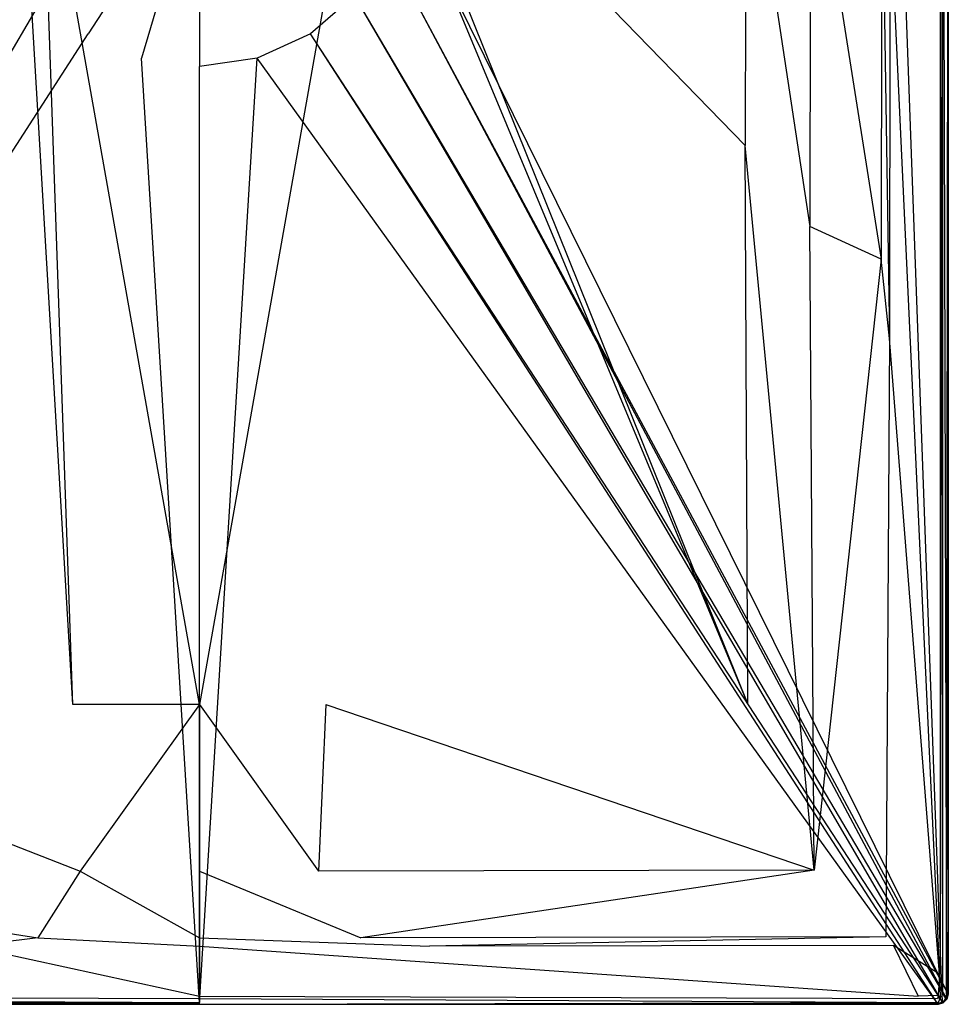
# Model space of a CAD drawing. Extents: x 0 to 0.9, y -0.9 to 0.
# Tile 2 of 7: x 0.342 to 0.9, y -0.9 to -0.308. Entities that reach past the tile are written whole.
import ezdxf

# ---------------------------------------------------------------- set-up
doc = ezdxf.new("R2010")
doc.units = 0
doc.layers.add('L1_WANNE_N_UDA9090ARA115V___0__', color=7, linetype='CONTINUOUS')

msp = doc.modelspace()

# ---------------------------------------------------------------- linework, layer by layer
at = {"layer": 'L1_WANNE_N_UDA9090ARA115V___0__', "color": 8}
for points, invisible_edges in [([(0.899482, -0.893045, 0.000587), (0.572171, -0.230788, 0.000587), (0.8995, -0.011183, 0.000587), (0.899482, -0.893045, 0.000587)], 14), ([(0.895075, -0.012622, 0.015), (0.896496, -0.893536, 0.015), (0.896496, -0.011243, 0.015), (0.895075, -0.012622, 0.015)], 14), ([(0.896496, -0.011243, 0.015), (0.898961, -0.89386, 0.014095), (0.898961, -0.010922, 0.014095), (0.896496, -0.011243, 0.015)], 14), ([(0.898961, -0.89386, 0.014095), (0.896496, -0.011243, 0.015), (0.896496, -0.893536, 0.015), (0.898961, -0.89386, 0.014095)], 13), ([(0.9, -0.010787, 0.011911), (0.898961, -0.89386, 0.014095), (0.9, -0.893997, 0.011911), (0.9, -0.010787, 0.011911)], 13), ([(0.898961, -0.89386, 0.014095), (0.9, -0.010787, 0.011911), (0.898961, -0.010922, 0.014095), (0.898961, -0.89386, 0.014095)], 14), ([(0.8995, -0.011183, 0.000587), (0.9, -0.893997, 0.000587), (0.899482, -0.893045, 0.000587), (0.8995, -0.011183, 0.000587)], 13), ([(0.9, -0.893997, 0.000587), (0.8995, -0.011183, 0.000587), (0.9, -0.010787, 0.000587), (0.9, -0.893997, 0.000587)], 14), ([(0.9, -0.893997, 0.000587), (0.9, -0.010787, 0.002423), (0.9, -0.893997, 0.002423), (0.9, -0.893997, 0.000587)], 13), ([(0.9, -0.010787, 0.002423), (0.9, -0.893997, 0.000587), (0.9, -0.010787, 0.000587), (0.9, -0.010787, 0.002423)], 14), ([(0.9, -0.893997, 0.002423), (0.9, -0.010787, 0.010895), (0.9, -0.893997, 0.010895), (0.9, -0.893997, 0.002423)], 13), ([(0.9, -0.010787, 0.010895), (0.9, -0.893997, 0.002423), (0.9, -0.010787, 0.002423), (0.9, -0.010787, 0.010895)], 14), ([(0.9, -0.893997, 0.010895), (0.9, -0.010787, 0.011911), (0.9, -0.893997, 0.011911), (0.9, -0.893997, 0.010895)], 13), ([(0.9, -0.010787, 0.011911), (0.9, -0.893997, 0.010895), (0.9, -0.010787, 0.010895), (0.9, -0.010787, 0.011911)], 14), ([(0.865025, -0.043637, 0.015), (0.895075, -0.868849, 0.015), (0.895075, -0.012622, 0.015), (0.865025, -0.043637, 0.015)], 14), ([(0.896496, -0.893536, 0.015), (0.895075, -0.012622, 0.015), (0.895075, -0.868849, 0.015), (0.896496, -0.893536, 0.015)], 13), ([(0.895075, -0.868849, 0.015), (0.865025, -0.043637, 0.015), (0.865025, -0.24252, 0.015), (0.895075, -0.868849, 0.015)], 13), ([(0.777862, -0.384085, 0.013591), (0.560088, -0.159825, 0.007582), (0.559439, -0.172879, 0.007595), (0.777862, -0.384085, 0.013591)], 14), ([(0.778286, -0.177926, 0.013588), (0.560088, -0.159825, 0.007582), (0.777862, -0.384085, 0.013591), (0.778286, -0.177926, 0.013588)], 14), ([(0.342597, -0.185961, 0.007611), (0.340561, -0.172879, 0.007595), (0.120372, -0.71949, 0.013595), (0.342597, -0.185961, 0.007611)], 14), ([(0.779628, -0.71949, 0.013595), (0.559439, -0.172879, 0.007595), (0.557403, -0.185961, 0.007611), (0.779628, -0.71949, 0.013595)], 14), ([(0.779628, -0.71949, 0.013595), (0.777862, -0.384085, 0.013591), (0.559439, -0.172879, 0.007595), (0.779628, -0.71949, 0.013595)], 14), ([(0.816782, -0.432747, 0.014973), (0.778286, -0.177926, 0.013588), (0.777862, -0.384085, 0.013591), (0.816782, -0.432747, 0.014973)], 13), ([(0.778286, -0.177926, 0.013588), (0.816782, -0.432747, 0.014973), (0.817155, -0.182097, 0.014972), (0.778286, -0.177926, 0.013588)], 14), ([(0.859588, -0.452263, 0.015), (0.817155, -0.182097, 0.014972), (0.816782, -0.432747, 0.014973), (0.859588, -0.452263, 0.015)], 13), ([(0.817155, -0.182097, 0.014972), (0.859588, -0.452263, 0.015), (0.859949, -0.204529, 0.015), (0.817155, -0.182097, 0.014972)], 14), ([(0.374066, -0.719968, 0.013608), (0.342597, -0.185961, 0.007611), (0.120372, -0.71949, 0.013595), (0.374066, -0.719968, 0.013608)], 14), ([(0.374066, -0.719968, 0.013608), (0.355456, -0.186484, 0.007674), (0.342597, -0.185961, 0.007611), (0.374066, -0.719968, 0.013608)], 14), ([(0.45, -0.719968, 0.013592), (0.355456, -0.186484, 0.007674), (0.374066, -0.719968, 0.013608), (0.45, -0.719968, 0.013592)], 14), ([(0.45, -0.186484, 0.007608), (0.355456, -0.186484, 0.007674), (0.45, -0.719968, 0.013592), (0.45, -0.186484, 0.007608)], 14), ([(0.544544, -0.186484, 0.007674), (0.45, -0.186484, 0.007608), (0.45, -0.719968, 0.013592), (0.544544, -0.186484, 0.007674)], 14), ([(0.544544, -0.186484, 0.007674), (0.45, -0.719968, 0.013592), (0.525934, -0.719968, 0.013608), (0.544544, -0.186484, 0.007674)], 14), ([(0.557403, -0.185961, 0.007611), (0.544544, -0.186484, 0.007674), (0.525934, -0.719968, 0.013608), (0.557403, -0.185961, 0.007611)], 14), ([(0.779628, -0.71949, 0.013595), (0.557403, -0.185961, 0.007611), (0.525934, -0.719968, 0.013608), (0.779628, -0.71949, 0.013595)], 14), ([(0.864652, -0.499947, 0.015), (0.859949, -0.204529, 0.015), (0.859588, -0.452263, 0.015), (0.864652, -0.499947, 0.015)], 13), ([(0.859949, -0.204529, 0.015), (0.864652, -0.499947, 0.015), (0.865025, -0.24252, 0.015), (0.859949, -0.204529, 0.015)], 14), ([(0.45, -0.213235), (0.38327, -0.316993, 0.000587), (0.35672, -0.294004, 0.000587), (0.45, -0.213235)], 14), ([(0.45, -0.213235), (0.415226, -0.331576, 0.000587), (0.38327, -0.316993, 0.000587), (0.45, -0.213235)], 14), ([(0.45, -0.213235), (0.45, -0.336572, 0.000587), (0.415226, -0.331576, 0.000587), (0.45, -0.213235)], 14), ([(0.484774, -0.331576, 0.000587), (0.45, -0.336572, 0.000587), (0.45, -0.213235), (0.484774, -0.331576, 0.000587)], 14), ([(0.54328, -0.294004, 0.000587), (0.51673, -0.316993, 0.000587), (0.45, -0.213235), (0.54328, -0.294004, 0.000587)], 14), ([(0.51673, -0.316993, 0.000587), (0.484774, -0.331576, 0.000587), (0.45, -0.213235), (0.51673, -0.316993, 0.000587)], 14), ([(0.572171, -0.230788, 0.000587), (0.899482, -0.893045, 0.000587), (0.562274, -0.264471, 0.000587), (0.572171, -0.230788, 0.000587)], 13), ([(0.894635, -0.881837, 0.015), (0.865025, -0.24252, 0.015), (0.864652, -0.499947, 0.015), (0.894635, -0.881837, 0.015)], 13), ([(0.865025, -0.24252, 0.015), (0.894635, -0.881837, 0.015), (0.895075, -0.868849, 0.015), (0.865025, -0.24252, 0.015)], 14), ([(0.001355, -0.896094, 0.000587), (0.337726, -0.264471, 0.000587), (0.35672, -0.294004, 0.000587), (0.001355, -0.896094, 0.000587)], 14), ([(0.562274, -0.264471, 0.000587), (0.898645, -0.896094, 0.000587), (0.54328, -0.294004, 0.000587), (0.562274, -0.264471, 0.000587)], 13), ([(0.898645, -0.896094, 0.000587), (0.562274, -0.264471, 0.000587), (0.899482, -0.893045, 0.000587), (0.898645, -0.896094, 0.000587)], 14), ([(0.35672, -0.294004, 0.000587), (0.003598, -0.898329, 0.000587), (0.001355, -0.896094, 0.000587), (0.35672, -0.294004, 0.000587)], 13), ([(0.003598, -0.898329, 0.000587), (0.35672, -0.294004, 0.000587), (0.38327, -0.316993, 0.000587), (0.003598, -0.898329, 0.000587)], 14), ([(0.54328, -0.294004, 0.000587), (0.896402, -0.898329, 0.000587), (0.51673, -0.316993, 0.000587), (0.54328, -0.294004, 0.000587)], 13), ([(0.896402, -0.898329, 0.000587), (0.54328, -0.294004, 0.000587), (0.898645, -0.896094, 0.000587), (0.896402, -0.898329, 0.000587)], 14), ([(0.38327, -0.316993, 0.000587), (0.006654, -0.899158, 0.000587), (0.003598, -0.898329, 0.000587), (0.38327, -0.316993, 0.000587)], 13), ([(0.006654, -0.899158, 0.000587), (0.38327, -0.316993, 0.000587), (0.415226, -0.331576, 0.000587), (0.006654, -0.899158, 0.000587)], 14), ([(0.51673, -0.316993, 0.000587), (0.893346, -0.899158, 0.000587), (0.484774, -0.331576, 0.000587), (0.51673, -0.316993, 0.000587)], 13), ([(0.893346, -0.899158, 0.000587), (0.51673, -0.316993, 0.000587), (0.896402, -0.898329, 0.000587), (0.893346, -0.899158, 0.000587)], 14), ([(0.415226, -0.331576, 0.000587), (0.45, -0.899167, 0.000587), (0.006654, -0.899158, 0.000587), (0.415226, -0.331576, 0.000587)], 13), ([(0.45, -0.899167, 0.000587), (0.415226, -0.331576, 0.000587), (0.45, -0.336572, 0.000587), (0.45, -0.899167, 0.000587)], 14), ([(0.484774, -0.331576, 0.000587), (0.45, -0.899167, 0.000587), (0.45, -0.336572, 0.000587), (0.484774, -0.331576, 0.000587)], 13), ([(0.45, -0.899167, 0.000587), (0.484774, -0.331576, 0.000587), (0.893346, -0.899158, 0.000587), (0.45, -0.899167, 0.000587)], 14), ([(0.819424, -0.819472, 0.014974), (0.777862, -0.384085, 0.013591), (0.779628, -0.71949, 0.013595), (0.819424, -0.819472, 0.014974)], 14), ([(0.819424, -0.819472, 0.014974), (0.816782, -0.432747, 0.014973), (0.777862, -0.384085, 0.013591), (0.819424, -0.819472, 0.014974)], 14), ([(0.819424, -0.819472, 0.014974), (0.859588, -0.452263, 0.015), (0.816782, -0.432747, 0.014973), (0.819424, -0.819472, 0.014974)], 13), ([(0.859588, -0.452263, 0.015), (0.819424, -0.819472, 0.014974), (0.862526, -0.859516, 0.015), (0.859588, -0.452263, 0.015)], 14), ([(0.862526, -0.859516, 0.015), (0.864652, -0.499947, 0.015), (0.859588, -0.452263, 0.015), (0.862526, -0.859516, 0.015)], 13), ([(0.864652, -0.499947, 0.015), (0.862526, -0.859516, 0.015), (0.867061, -0.864591, 0.015), (0.864652, -0.499947, 0.015)], 14), ([(0.867061, -0.864591, 0.015), (0.894635, -0.881837, 0.015), (0.864652, -0.499947, 0.015), (0.867061, -0.864591, 0.015)], 13), ([(0.378354, -0.819939, 0.014975), (0.120372, -0.71949, 0.013595), (0.080576, -0.819472, 0.014974), (0.378354, -0.819939, 0.014975)], 13), ([(0.120372, -0.71949, 0.013595), (0.378354, -0.819939, 0.014975), (0.374066, -0.719968, 0.013608), (0.120372, -0.71949, 0.013595)], 14), ([(0.378354, -0.819939, 0.014975), (0.45, -0.719968, 0.013592), (0.374066, -0.719968, 0.013608), (0.378354, -0.819939, 0.014975)], 13), ([(0.45, -0.719968, 0.013592), (0.378354, -0.819939, 0.014975), (0.45, -0.819939, 0.01497), (0.45, -0.719968, 0.013592)], 14), ([(0.521646, -0.819939, 0.014975), (0.45, -0.719968, 0.013592), (0.45, -0.819939, 0.01497), (0.521646, -0.819939, 0.014975)], 13), ([(0.45, -0.719968, 0.013592), (0.521646, -0.819939, 0.014975), (0.525934, -0.719968, 0.013608), (0.45, -0.719968, 0.013592)], 14), ([(0.819424, -0.819472, 0.014974), (0.525934, -0.719968, 0.013608), (0.521646, -0.819939, 0.014975), (0.819424, -0.819472, 0.014974)], 13), ([(0.525934, -0.719968, 0.013608), (0.819424, -0.819472, 0.014974), (0.779628, -0.71949, 0.013595), (0.525934, -0.719968, 0.013608)], 14), ([(0.352949, -0.859979, 0.015), (0.080576, -0.819472, 0.014974), (0.037474, -0.859516, 0.015), (0.352949, -0.859979, 0.015)], 13), ([(0.080576, -0.819472, 0.014974), (0.352949, -0.859979, 0.015), (0.378354, -0.819939, 0.014975), (0.080576, -0.819472, 0.014974)], 14), ([(0.45, -0.859979, 0.015), (0.378354, -0.819939, 0.014975), (0.352949, -0.859979, 0.015), (0.45, -0.859979, 0.015)], 13), ([(0.378354, -0.819939, 0.014975), (0.45, -0.859979, 0.015), (0.45, -0.819939, 0.01497), (0.378354, -0.819939, 0.014975)], 14), ([(0.547051, -0.859979, 0.015), (0.45, -0.819939, 0.01497), (0.45, -0.859979, 0.015), (0.547051, -0.859979, 0.015)], 13), ([(0.45, -0.819939, 0.01497), (0.547051, -0.859979, 0.015), (0.521646, -0.819939, 0.014975), (0.45, -0.819939, 0.01497)], 14), ([(0.547051, -0.859979, 0.015), (0.819424, -0.819472, 0.014974), (0.521646, -0.819939, 0.014975), (0.547051, -0.859979, 0.015)], 13), ([(0.819424, -0.819472, 0.014974), (0.547051, -0.859979, 0.015), (0.862526, -0.859516, 0.015), (0.819424, -0.819472, 0.014974)], 14), ([(0.037474, -0.859516, 0.015), (0.311704, -0.86505, 0.015), (0.352949, -0.859979, 0.015), (0.037474, -0.859516, 0.015)], 14), ([(0.45, -0.86505, 0.015), (0.352949, -0.859979, 0.015), (0.311704, -0.86505, 0.015), (0.45, -0.86505, 0.015)], 13), ([(0.352949, -0.859979, 0.015), (0.45, -0.86505, 0.015), (0.45, -0.859979, 0.015), (0.352949, -0.859979, 0.015)], 14), ([(0.588296, -0.86505, 0.015), (0.45, -0.859979, 0.015), (0.45, -0.86505, 0.015), (0.588296, -0.86505, 0.015)], 13), ([(0.45, -0.859979, 0.015), (0.588296, -0.86505, 0.015), (0.547051, -0.859979, 0.015), (0.45, -0.859979, 0.015)], 14), ([(0.588296, -0.86505, 0.015), (0.862526, -0.859516, 0.015), (0.547051, -0.859979, 0.015), (0.588296, -0.86505, 0.015)], 13), ([(0.862526, -0.859516, 0.015), (0.588296, -0.86505, 0.015), (0.867061, -0.864591, 0.015), (0.862526, -0.859516, 0.015)], 14), ([(0.45, -0.895078, 0.015), (0.311704, -0.86505, 0.015), (0.018015, -0.895078, 0.015), (0.45, -0.895078, 0.015)], 13), ([(0.311704, -0.86505, 0.015), (0.45, -0.895078, 0.015), (0.45, -0.86505, 0.015), (0.311704, -0.86505, 0.015)], 14), ([(0.881985, -0.895078, 0.015), (0.45, -0.86505, 0.015), (0.45, -0.895078, 0.015), (0.881985, -0.895078, 0.015)], 13), ([(0.45, -0.86505, 0.015), (0.881985, -0.895078, 0.015), (0.588296, -0.86505, 0.015), (0.45, -0.86505, 0.015)], 14), ([(0.881985, -0.895078, 0.015), (0.867061, -0.864591, 0.015), (0.588296, -0.86505, 0.015), (0.881985, -0.895078, 0.015)], 13), ([(0.894635, -0.881837, 0.015), (0.867061, -0.864591, 0.015), (0.893913, -0.894635, 0.015), (0.894635, -0.881837, 0.015)], 14), ([(0.867061, -0.864591, 0.015), (0.881985, -0.895078, 0.015), (0.893913, -0.894635, 0.015), (0.867061, -0.864591, 0.015)], 14), ([(0.896053, -0.895186, 0.015), (0.895075, -0.868849, 0.015), (0.894635, -0.881837, 0.015), (0.896053, -0.895186, 0.015)], 13), ([(0.895075, -0.868849, 0.015), (0.896053, -0.895186, 0.015), (0.896496, -0.893536, 0.015), (0.895075, -0.868849, 0.015)], 14), ([(0.895182, -0.896056, 0.015), (0.894635, -0.881837, 0.015), (0.893913, -0.894635, 0.015), (0.895182, -0.896056, 0.015)], 13), ([(0.894635, -0.881837, 0.015), (0.895182, -0.896056, 0.015), (0.896053, -0.895186, 0.015), (0.894635, -0.881837, 0.015)], 14), ([(0.899482, -0.893045, 0.000587), (0.899195, -0.896998, 0.000587), (0.898645, -0.896094, 0.000587), (0.899482, -0.893045, 0.000587)], 13), ([(0.899195, -0.896998, 0.000587), (0.899482, -0.893045, 0.000587), (0.9, -0.893997, 0.000587), (0.899195, -0.896998, 0.000587)], 14), ([(0.006008, -0.9, 0.011911), (0.45, -0.898974, 0.014095), (0.006144, -0.898962, 0.014095), (0.006008, -0.9, 0.011911)], 14), ([(0.45, -0.898974, 0.014095), (0.006008, -0.9, 0.011911), (0.45, -0.9, 0.011911), (0.45, -0.898974, 0.014095)], 13), ([(0.45, -0.898974, 0.014095), (0.006469, -0.896498, 0.015), (0.006144, -0.898962, 0.014095), (0.45, -0.898974, 0.014095)], 13), ([(0.45, -0.896498, 0.015), (0.018015, -0.895078, 0.015), (0.006469, -0.896498, 0.015), (0.45, -0.896498, 0.015)], 13), ([(0.006469, -0.896498, 0.015), (0.45, -0.898974, 0.014095), (0.45, -0.896498, 0.015), (0.006469, -0.896498, 0.015)], 14), ([(0.018015, -0.895078, 0.015), (0.45, -0.896498, 0.015), (0.45, -0.895078, 0.015), (0.018015, -0.895078, 0.015)], 14), ([(0.893531, -0.896498, 0.015), (0.45, -0.895078, 0.015), (0.45, -0.896498, 0.015), (0.893531, -0.896498, 0.015)], 13), ([(0.45, -0.895078, 0.015), (0.893531, -0.896498, 0.015), (0.881985, -0.895078, 0.015), (0.45, -0.895078, 0.015)], 14), ([(0.893856, -0.898962, 0.014095), (0.45, -0.896498, 0.015), (0.45, -0.898974, 0.014095), (0.893856, -0.898962, 0.014095)], 13), ([(0.45, -0.896498, 0.015), (0.893856, -0.898962, 0.014095), (0.893531, -0.896498, 0.015), (0.45, -0.896498, 0.015)], 14), ([(0.893856, -0.898962, 0.014095), (0.45, -0.9, 0.011911), (0.893992, -0.9, 0.011911), (0.893856, -0.898962, 0.014095)], 13), ([(0.45, -0.9, 0.011911), (0.893856, -0.898962, 0.014095), (0.45, -0.898974, 0.014095), (0.45, -0.9, 0.011911)], 14), ([(0.893531, -0.896498, 0.015), (0.893913, -0.894635, 0.015), (0.881985, -0.895078, 0.015), (0.893531, -0.896498, 0.015)], 13), ([(0.896402, -0.898329, 0.000587), (0.893992, -0.9, 0.000587), (0.893346, -0.899158, 0.000587), (0.896402, -0.898329, 0.000587)], 13), ([(0.893913, -0.894635, 0.015), (0.893531, -0.896498, 0.015), (0.895182, -0.896056, 0.015), (0.893913, -0.894635, 0.015)], 14), ([(0.893856, -0.898962, 0.014095), (0.895182, -0.896056, 0.015), (0.893531, -0.896498, 0.015), (0.893856, -0.898962, 0.014095)], 13), ([(0.895182, -0.896056, 0.015), (0.893856, -0.898962, 0.014095), (0.89644, -0.898233, 0.014095), (0.895182, -0.896056, 0.015)], 14), ([(0.893856, -0.898962, 0.014095), (0.896996, -0.899196, 0.011911), (0.89644, -0.898233, 0.014095), (0.893856, -0.898962, 0.014095)], 14), ([(0.893856, -0.898962, 0.014095), (0.893992, -0.9, 0.011911), (0.896996, -0.899196, 0.011911), (0.893856, -0.898962, 0.014095)], 14), ([(0.893992, -0.9, 0.000587), (0.896402, -0.898329, 0.000587), (0.896996, -0.899196, 0.000587), (0.893992, -0.9, 0.000587)], 14), ([(0.89644, -0.898233, 0.014095), (0.896053, -0.895186, 0.015), (0.895182, -0.896056, 0.015), (0.89644, -0.898233, 0.014095)], 13), ([(0.898231, -0.896442, 0.014095), (0.896496, -0.893536, 0.015), (0.896053, -0.895186, 0.015), (0.898231, -0.896442, 0.014095)], 13), ([(0.896053, -0.895186, 0.015), (0.89644, -0.898233, 0.014095), (0.898231, -0.896442, 0.014095), (0.896053, -0.895186, 0.015)], 14), ([(0.898645, -0.896094, 0.000587), (0.896996, -0.899196, 0.000587), (0.896402, -0.898329, 0.000587), (0.898645, -0.896094, 0.000587)], 13), ([(0.896996, -0.899196, 0.011911), (0.898231, -0.896442, 0.014095), (0.89644, -0.898233, 0.014095), (0.896996, -0.899196, 0.011911)], 14), ([(0.896496, -0.893536, 0.015), (0.898231, -0.896442, 0.014095), (0.898961, -0.89386, 0.014095), (0.896496, -0.893536, 0.015)], 14), ([(0.896996, -0.899196, 0.000587), (0.898645, -0.896094, 0.000587), (0.899195, -0.896998, 0.000587), (0.896996, -0.899196, 0.000587)], 14), ([(0.898231, -0.896442, 0.014095), (0.896996, -0.899196, 0.011911), (0.899195, -0.896998, 0.011911), (0.898231, -0.896442, 0.014095)], 13), ([(0.899195, -0.896998, 0.002423), (0.896996, -0.899196, 0.000587), (0.899195, -0.896998, 0.000587), (0.899195, -0.896998, 0.002423)], 13), ([(0.896996, -0.899196, 0.000587), (0.899195, -0.896998, 0.002423), (0.896996, -0.899196, 0.002423), (0.896996, -0.899196, 0.000587)], 14), ([(0.899195, -0.896998, 0.010895), (0.896996, -0.899196, 0.002423), (0.899195, -0.896998, 0.002423), (0.899195, -0.896998, 0.010895)], 13), ([(0.896996, -0.899196, 0.002423), (0.899195, -0.896998, 0.010895), (0.896996, -0.899196, 0.010895), (0.896996, -0.899196, 0.002423)], 14), ([(0.899195, -0.896998, 0.011911), (0.896996, -0.899196, 0.010895), (0.899195, -0.896998, 0.010895), (0.899195, -0.896998, 0.011911)], 13), ([(0.896996, -0.899196, 0.010895), (0.899195, -0.896998, 0.011911), (0.896996, -0.899196, 0.011911), (0.896996, -0.899196, 0.010895)], 14), ([(0.898961, -0.89386, 0.014095), (0.898231, -0.896442, 0.014095), (0.9, -0.893997, 0.011911), (0.898961, -0.89386, 0.014095)], 14), ([(0.9, -0.893997, 0.011911), (0.898231, -0.896442, 0.014095), (0.899195, -0.896998, 0.011911), (0.9, -0.893997, 0.011911)], 14), ([(0.899195, -0.896998, 0.000587), (0.9, -0.893997, 0.002423), (0.899195, -0.896998, 0.002423), (0.899195, -0.896998, 0.000587)], 13), ([(0.9, -0.893997, 0.002423), (0.899195, -0.896998, 0.000587), (0.9, -0.893997, 0.000587), (0.9, -0.893997, 0.002423)], 14), ([(0.899195, -0.896998, 0.002423), (0.9, -0.893997, 0.010895), (0.899195, -0.896998, 0.010895), (0.899195, -0.896998, 0.002423)], 13), ([(0.9, -0.893997, 0.010895), (0.899195, -0.896998, 0.002423), (0.9, -0.893997, 0.002423), (0.9, -0.893997, 0.010895)], 14), ([(0.899195, -0.896998, 0.010895), (0.9, -0.893997, 0.011911), (0.899195, -0.896998, 0.011911), (0.899195, -0.896998, 0.010895)], 13), ([(0.9, -0.893997, 0.011911), (0.899195, -0.896998, 0.010895), (0.9, -0.893997, 0.010895), (0.9, -0.893997, 0.011911)], 14), ([(0.006654, -0.899158, 0.000587), (0.45, -0.9, 0.000587), (0.006008, -0.9, 0.000587), (0.006654, -0.899158, 0.000587)], 13), ([(0.45, -0.9, 0.002423), (0.006008, -0.9, 0.000587), (0.45, -0.9, 0.000587), (0.45, -0.9, 0.002423)], 13), ([(0.006008, -0.9, 0.000587), (0.45, -0.9, 0.002423), (0.006008, -0.9, 0.002423), (0.006008, -0.9, 0.000587)], 14), ([(0.45, -0.9, 0.011911), (0.006008, -0.9, 0.010895), (0.45, -0.9, 0.010895), (0.45, -0.9, 0.011911)], 13), ([(0.006008, -0.9, 0.010895), (0.45, -0.9, 0.011911), (0.006008, -0.9, 0.011911), (0.006008, -0.9, 0.010895)], 14), ([(0.45, -0.9, 0.010895), (0.006008, -0.9, 0.002423), (0.45, -0.9, 0.002423), (0.45, -0.9, 0.010895)], 13), ([(0.006008, -0.9, 0.002423), (0.45, -0.9, 0.010895), (0.006008, -0.9, 0.010895), (0.006008, -0.9, 0.002423)], 14), ([(0.45, -0.9, 0.000587), (0.006654, -0.899158, 0.000587), (0.45, -0.899167, 0.000587), (0.45, -0.9, 0.000587)], 14), ([(0.893346, -0.899158, 0.000587), (0.45, -0.9, 0.000587), (0.45, -0.899167, 0.000587), (0.893346, -0.899158, 0.000587)], 13), ([(0.45, -0.9, 0.000587), (0.893346, -0.899158, 0.000587), (0.893992, -0.9, 0.000587), (0.45, -0.9, 0.000587)], 14), ([(0.893992, -0.9, 0.002423), (0.45, -0.9, 0.000587), (0.893992, -0.9, 0.000587), (0.893992, -0.9, 0.002423)], 13), ([(0.45, -0.9, 0.000587), (0.893992, -0.9, 0.002423), (0.45, -0.9, 0.002423), (0.45, -0.9, 0.000587)], 14), ([(0.893992, -0.9, 0.011911), (0.45, -0.9, 0.010895), (0.893992, -0.9, 0.010895), (0.893992, -0.9, 0.011911)], 13), ([(0.45, -0.9, 0.010895), (0.893992, -0.9, 0.011911), (0.45, -0.9, 0.011911), (0.45, -0.9, 0.010895)], 14), ([(0.893992, -0.9, 0.010895), (0.45, -0.9, 0.002423), (0.893992, -0.9, 0.002423), (0.893992, -0.9, 0.010895)], 13), ([(0.45, -0.9, 0.002423), (0.893992, -0.9, 0.010895), (0.45, -0.9, 0.010895), (0.45, -0.9, 0.002423)], 14), ([(0.896996, -0.899196, 0.002423), (0.893992, -0.9, 0.000587), (0.896996, -0.899196, 0.000587), (0.896996, -0.899196, 0.002423)], 13), ([(0.893992, -0.9, 0.000587), (0.896996, -0.899196, 0.002423), (0.893992, -0.9, 0.002423), (0.893992, -0.9, 0.000587)], 14), ([(0.896996, -0.899196, 0.010895), (0.893992, -0.9, 0.002423), (0.896996, -0.899196, 0.002423), (0.896996, -0.899196, 0.010895)], 13), ([(0.893992, -0.9, 0.002423), (0.896996, -0.899196, 0.010895), (0.893992, -0.9, 0.010895), (0.893992, -0.9, 0.002423)], 14), ([(0.896996, -0.899196, 0.011911), (0.893992, -0.9, 0.010895), (0.896996, -0.899196, 0.010895), (0.896996, -0.899196, 0.011911)], 13), ([(0.893992, -0.9, 0.010895), (0.896996, -0.899196, 0.011911), (0.893992, -0.9, 0.011911), (0.893992, -0.9, 0.010895)], 14)]:
    msp.add_3dface(points, dxfattribs=dict(at, invisible_edges=invisible_edges))

doc.saveas('drawing.dxf')
